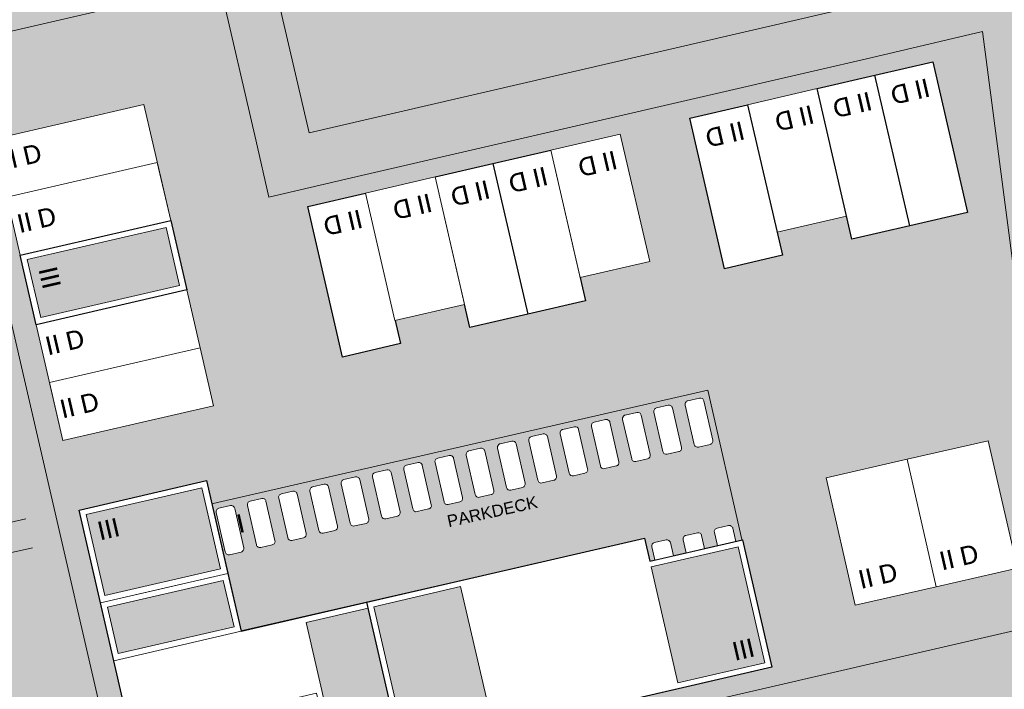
# Model space of a CAD drawing. Header units: metres. Extents: x -862 to 1262, y -354 to 644.
# Tile 201 of 256: x -232 to -149, y 144 to 200. Entities that reach past the tile are written whole.
import ezdxf

# ---------------------------------------------------------------- set-up
doc = ezdxf.new("R2010")
doc.units = ezdxf.units.M
doc.header["$LTSCALE"] = 0.5
doc.set_wipeout_variables(frame=1)
doc.layers.add('BPR_Verkehr_220520', color=7, linetype='Continuous')
doc.layers.add('DZH_Baufelder West_220610', color=7, linetype='Continuous')
doc.styles.add('Arial', font='arial.ttf')
doc.styles.add('Calibri Light', font='calibril.ttf')

# ---------------------------------------------------------------- blocks, each defined once
blk = doc.blocks.new('Hofgrün West (2D)')
at = {"linetype": 'Continuous', "lineweight": 0, "transparency": 33554687}
blk.add_hatch(color=254, dxfattribs=at).paths.add_polyline_path([(-102.567, 165.478), (-99.407, 151.844), (-43.318, 164.844), (-45.134, 178.746)])
at = {"color": 255, "linetype": 'Continuous', "lineweight": 18, "transparency": 33554687, "flags": 128}
blk.add_lwpolyline([(-102.567, 165.478), (-99.407, 151.844), (-43.318, 164.844), (-45.134, 178.746)], close=True, dxfattribs=at)
blk = doc.blocks.new('Grundstücke West (2D)')
at = {"linetype": 'Continuous', "lineweight": 0, "transparency": 33554687}
h = blk.add_hatch(color=254, dxfattribs=at)
edge = h.paths.add_edge_path()
edge.add_line((-124.129, 142.899), (-109.806, 80.901))
edge.add_line((-109.806, 80.901), (-109.806, 80.901))
edge.add_arc((-105.421, 81.913), 4.5, 193.00874, 238.00874)
edge.add_line((-107.805, 78.097), (-107.805, 78.097))
edge.add_line((-107.805, 78.097), (-107.805, 78.097))
edge.add_arc((-105.421, 81.913), 4.5, 238.00874, 283.00874)
edge.add_line((-104.408, 77.529), (-30.521, 94.599))
edge.add_line((-30.521, 94.599), (-36.989, 144.098))
edge.add_line((-36.989, 144.098), (-36.998, 144.095))
edge.add_line((-36.998, 144.095), (-36.998, 144.096))
edge.add_line((-36.998, 144.096), (-46.383, 141.885))
edge.add_line((-46.383, 141.885), (-46.386, 141.898))
edge.add_line((-46.386, 141.898), (-51.258, 140.772))
edge.add_line((-51.258, 140.772), (-89.257, 131.993))
edge.add_line((-89.257, 131.993), (-89.255, 131.984))
edge.add_line((-89.255, 131.984), (-97.049, 130.183))
edge.add_line((-97.049, 130.183), (-98.164, 135.007))
edge.add_line((-98.164, 135.007), (-101.21, 148.194))
edge.add_line((-101.21, 148.194), (-124.107, 142.904))
edge.add_line((-124.107, 142.904), (-124.129, 142.899))
at = {"color": 255, "linetype": 'Continuous', "lineweight": 18, "transparency": 33554687, "flags": 128}
blk.add_lwpolyline([(-124.129, 142.899), (-109.806, 80.901), (-109.806, 80.901, 0.198912), (-107.805, 78.097), (-107.805, 78.097), (-107.805, 78.097, 0.198912), (-104.408, 77.529), (-30.521, 94.599), (-36.989, 144.098), (-36.998, 144.095), (-36.998, 144.096), (-46.383, 141.885), (-46.386, 141.898), (-51.258, 140.772), (-89.257, 131.993), (-89.255, 131.984), (-97.049, 130.183), (-98.164, 135.007), (-101.21, 148.194), (-124.107, 142.904)], format="xyb", close=True, dxfattribs=at)
blk = doc.blocks.new('Slab (2D)-18')
at = {"color": 255, "linetype": 'Continuous', "lineweight": 9, "transparency": 33554687}
blk.add_wipeout([(0, 10), (13, 10), (13, 0), (0, 0)], dxfattribs=at)
at = {"color": 7, "linetype": 'Continuous', "lineweight": 9, "transparency": 33554687}
blk.add_line((0, 5), (13, 5), dxfattribs=at)
at = {"color": 8, "linetype": 'Continuous', "lineweight": 9, "true_color": 0x777777, "transparency": 33554687, "flags": 128}
blk.add_lwpolyline([(0, 10), (13, 10), (13, 0), (0, 0)], close=True, dxfattribs=at)
at = {"color": 7, "linetype": 'Continuous', "lineweight": 9, "transparency": 33554687, "flags": 128}
blk.add_lwpolyline([(13, 10), (0, 10), (0, 0), (13, 0), (13, 10)], dxfattribs=at)
blk = doc.blocks.new('RH 5 x 13 - quer (2D_3D) (2D)')
at = {"color": 255, "linetype": 'Continuous', "lineweight": 9, "transparency": 33554687}
blk.add_wipeout([(0, 5), (0, 10), (13, 10), (13, 5)], dxfattribs=at)
at = {"color": 253, "linetype": 'Continuous', "lineweight": 9, "transparency": 33554687, "flags": 128}
blk.add_lwpolyline([(0, 5), (0, 10), (13, 10), (13, 5)], close=True, dxfattribs=at)
at = {"color": 8, "true_color": 0x777777, "transparency": 33554687}
blk.add_blockref('Slab (2D)-18', (0, 0), dxfattribs=at)
at = {"color": 7, "transparency": 33554687, "insert": (2.006, 8.041), "char_height": 1.5595, "width": 3.81037, "attachment_point": 5, "line_spacing_factor": 1.163781, "style": 'Calibri Light'}
blk.add_mtext('II D', dxfattribs=at)
at = {"color": 255, "linetype": 'Continuous', "lineweight": 9, "transparency": 33554687}
blk.add_wipeout([(0, 0), (0, 5), (13, 5), (13, 0)], dxfattribs=at)
at = {"color": 253, "linetype": 'Continuous', "lineweight": 9, "transparency": 33554687, "flags": 128}
blk.add_lwpolyline([(0, 0), (0, 5), (13, 5), (13, 0)], close=True, dxfattribs=at)
at = {"color": 7, "transparency": 33554687, "insert": (2.006, 2.595), "char_height": 1.5595, "width": 3.81037, "attachment_point": 5, "line_spacing_factor": 1.163781, "style": 'Calibri Light'}
blk.add_mtext('II D', dxfattribs=at)
blk = doc.blocks.new('Slab (2D)-8')
at = {"color": 255, "linetype": 'Continuous', "lineweight": 9, "transparency": 33554687}
blk.add_wipeout([(0, 13), (6, 13), (6, 0), (0, 0)], dxfattribs=at)
at = {"color": 8, "linetype": 'Continuous', "lineweight": 9, "true_color": 0x777777, "transparency": 33554687, "flags": 128}
blk.add_lwpolyline([(0, 13), (6, 13), (6, 0), (0, 0)], close=True, dxfattribs=at)
at = {"color": 255, "linetype": 'Continuous', "lineweight": 9, "transparency": 33554687}
blk.add_wipeout([(0, 13), (6, 13), (6, 0), (0, 0)], dxfattribs=at)
at = {"color": 8, "linetype": 'Continuous', "lineweight": 9, "true_color": 0x777777, "transparency": 33554687, "flags": 128}
blk.add_lwpolyline([(0, 13), (6, 13), (6, 0), (0, 0)], close=True, dxfattribs=at)
at = {"color": 255, "linetype": 'Continuous', "lineweight": 9, "transparency": 33554687}
blk.add_wipeout([(0, 13), (6, 13), (6, 0), (0, 0)], dxfattribs=at)
at = {"color": 8, "linetype": 'Continuous', "lineweight": 9, "true_color": 0x777777, "transparency": 33554687, "flags": 128}
blk.add_lwpolyline([(0, 13), (6, 13), (6, 0), (0, 0)], close=True, dxfattribs=at)
blk = doc.blocks.new('DH 6 x 13 - III FD (2D_3D (2D)')
at = {"color": 8, "true_color": 0x777777, "transparency": 33554687}
blk.add_blockref('Slab (2D)-8', (0, 0), dxfattribs=at)
at = {"color": 255, "linetype": 'Continuous', "lineweight": 25, "transparency": 33554687}
blk.add_wipeout([(0, 13), (6, 13), (6, 0), (0, 0)], dxfattribs=at)
at = {"linetype": 'Continuous', "lineweight": 0, "true_color": 0xfbf8f0, "transparency": 33554661}
blk.add_hatch(color=7, dxfattribs=at).paths.add_polyline_path([(0.5, 12.5), (5.5, 12.5), (5.5, 0.5), (0.5, 0.5)])
at = {"color": 7, "linetype": 'Continuous', "lineweight": 25, "transparency": 33554687, "flags": 128}
blk.add_lwpolyline([(0, 13), (6, 13), (6, 0), (0, 0)], close=True, dxfattribs=at)
at = {"color": 9, "linetype": 'Continuous', "lineweight": 9, "transparency": 33554661, "flags": 128}
blk.add_lwpolyline([(0.5, 12.5), (5.5, 12.5), (5.5, 0.5), (0.5, 0.5)], close=True, dxfattribs=at)
at = {"color": 7, "transparency": 33554687, "insert": (2.405, 2.006), "char_height": 1.5595, "width": 3.81037, "attachment_point": 5, "line_spacing_factor": 1.163781, "style": 'Calibri Light'}
blk.add_mtext('III', dxfattribs=at)
blk = doc.blocks.new('Slab (2D)-7')
at = {"color": 255, "linetype": 'Continuous', "lineweight": 9, "transparency": 33554687}
blk.add_wipeout([(6, 11), (6, 0), (0, 0), (0, 11)], dxfattribs=at)
at = {"color": 7, "linetype": 'Continuous', "lineweight": 9, "transparency": 33554687}
for p, q in [((0, 9.4), (6, 9.4)), ((0, 4), (6, 4)), ((0, 4), (6, 4))]:
    blk.add_line(p, q, dxfattribs=at)
at = {"color": 8, "linetype": 'Continuous', "lineweight": 9, "true_color": 0x777777, "transparency": 33554687, "flags": 128}
blk.add_lwpolyline([(6, 11), (6, 0), (0, 0), (0, 11)], close=True, dxfattribs=at)
at = {"color": 7, "linetype": 'Continuous', "lineweight": 9, "transparency": 33554687, "flags": 128}
blk.add_lwpolyline([(0, 11), (0, 0), (6, 0), (6, 11), (0, 11)], dxfattribs=at)
blk = doc.blocks.new('RH 6 x 11 - II (2D_3D) (2D)')
at = {"color": 8, "true_color": 0x777777, "transparency": 33554687}
blk.add_blockref('Slab (2D)-7', (0, 0), dxfattribs=at)
at = {"color": 255, "linetype": 'Continuous', "lineweight": 9, "transparency": 33554687}
blk.add_wipeout([(0, 11), (6, 11), (6, 0), (0, 0)], dxfattribs=at)
at = {"color": 253, "linetype": 'Continuous', "lineweight": 9, "transparency": 33554687, "flags": 128}
blk.add_lwpolyline([(0, 11), (6, 11), (6, 0), (0, 0)], close=True, dxfattribs=at)
at = {"color": 7, "transparency": 33554687, "insert": (2.405, 2.006), "char_height": 1.5595, "width": 3.81037, "attachment_point": 5, "line_spacing_factor": 1.163781, "style": 'Calibri Light'}
blk.add_mtext('II D', dxfattribs=at)
blk = doc.blocks.new('Slab (2D)-6')
at = {"color": 255, "linetype": 'Continuous', "lineweight": 9, "transparency": 33554687}
blk.add_wipeout([(0, 0), (0, 13), (5, 13), (5, 0)], dxfattribs=at)
at = {"color": 7, "linetype": 'Continuous', "lineweight": 9, "transparency": 33554687}
for p, q in [((0, 9.4), (5, 9.4)), ((0, 4), (5, 4))]:
    blk.add_line(p, q, dxfattribs=at)
at = {"color": 8, "linetype": 'Continuous', "lineweight": 9, "true_color": 0x777777, "transparency": 33554687, "flags": 128}
blk.add_lwpolyline([(0, 0), (0, 13), (5, 13), (5, 0)], close=True, dxfattribs=at)
at = {"color": 7, "linetype": 'Continuous', "lineweight": 9, "transparency": 33554687, "flags": 128}
blk.add_lwpolyline([(5, 0), (5, 13), (0, 13), (0, 0), (5, 0)], dxfattribs=at)
blk = doc.blocks.new('RH 5 x 13 - II (2D_3D) (2D)')
at = {"color": 8, "true_color": 0x777777, "transparency": 33554687}
blk.add_blockref('Slab (2D)-6', (0, 0), dxfattribs=at)
at = {"color": 255, "linetype": 'Continuous', "lineweight": 5, "transparency": 33554687}
blk.add_wipeout([(0, 13), (5, 13), (5, 0), (0, 0)], dxfattribs=at)
at = {"color": 7, "linetype": 'Continuous', "lineweight": 25, "transparency": 33554687, "flags": 128}
blk.add_lwpolyline([(0, 13), (5, 13), (5, 0), (0, 0)], close=True, dxfattribs=at)
at = {"color": 7, "transparency": 33554687, "insert": (2.405, 2.006), "char_height": 1.5595, "width": 3.81037, "attachment_point": 5, "line_spacing_factor": 1.163781, "style": 'Calibri Light'}
blk.add_mtext('II D', dxfattribs=at)
blk = doc.blocks.new('Slab (2D)-19')
at = {"color": 255, "linetype": 'Continuous', "lineweight": 9, "transparency": 33554687}
blk.add_wipeout([(0, 0), (0, 11), (7, 11), (7, 0)], dxfattribs=at)
at = {"color": 7, "linetype": 'Continuous', "lineweight": 9, "transparency": 33554687}
for p, q in [((0, 9.4), (7, 9.4)), ((0, 4), (7, 4))]:
    blk.add_line(p, q, dxfattribs=at)
at = {"color": 8, "linetype": 'Continuous', "lineweight": 9, "true_color": 0x777777, "transparency": 33554687, "flags": 128}
blk.add_lwpolyline([(0, 0), (0, 11), (7, 11), (7, 0)], close=True, dxfattribs=at)
at = {"color": 7, "linetype": 'Continuous', "lineweight": 9, "transparency": 33554687, "flags": 128}
blk.add_lwpolyline([(0, 0), (0, 11), (7, 11), (7, 0), (0, 0)], dxfattribs=at)
blk = doc.blocks.new('DH 7 x 11 - II (2D_3D) (2D)')
at = {"color": 8, "true_color": 0x777777, "transparency": 33554687}
blk.add_blockref('Slab (2D)-19', (0, 0), dxfattribs=at)
at = {"color": 255, "linetype": 'Continuous', "lineweight": 9, "transparency": 33554687}
blk.add_wipeout([(0, 11), (7, 11), (7, 0), (0, 0)], dxfattribs=at)
at = {"color": 253, "linetype": 'Continuous', "lineweight": 9, "transparency": 33554687, "flags": 128}
blk.add_lwpolyline([(0, 11), (7, 11), (7, 0), (0, 0)], close=True, dxfattribs=at)
at = {"color": 7, "transparency": 33554687, "insert": (2.405, 2.006), "char_height": 1.5595, "width": 3.81037, "attachment_point": 5, "line_spacing_factor": 1.163781, "style": 'Calibri Light'}
blk.add_mtext('II D', dxfattribs=at)
blk = doc.blocks.new('Slab (2D)-75')
at = {"color": 255, "linetype": 'Continuous', "lineweight": 9, "transparency": 33554687}
blk.add_wipeout([(-156.37, 36.638), (-198.622, 26.958), (-196.146, 16.241), (-161.711, 24.13), (-161.263, 22.172), (-153.482, 23.958)], dxfattribs=at)
at = {"color": 8, "linetype": 'Continuous', "lineweight": 9, "true_color": 0x777777, "transparency": 33554687, "flags": 128}
blk.add_lwpolyline([(-156.37, 36.638), (-198.622, 26.958), (-196.146, 16.241), (-161.711, 24.13), (-161.263, 22.172), (-153.482, 23.958)], close=True, dxfattribs=at)
blk = doc.blocks.new('Baufelder West (2D)')
at = {"linetype": 'Continuous', "lineweight": 0, "transparency": 33554687}
h = blk.add_hatch(color=7, dxfattribs=at)
h.paths.add_polyline_path([(-14.206, 149.663), (-27.379, 146.62), (-26.485, 139.779), (-26.408, 139.184), (-25.838, 134.82), (-25.838, 134.82), (-25.799, 134.523), (-25.06, 128.871), (-24.983, 128.276), (-24.244, 122.625), (-24.205, 122.327), (-24.205, 122.327), (-23.506, 116.972), (-23.506, 116.972), (-23.467, 116.675), (-22.081, 106.065), (-22.081, 106.065), (-22.042, 105.767), (-21.917, 104.811), (-20.921, 97.19), (-23.858, 96.511), (-24.838, 104.013), (-27.21, 122.164), (-27.181, 122.171), (-27.249, 122.463), (-30.312, 145.913), (-75.108, 135.535), (-82.279, 133.878), (-82.864, 133.743), (-82.863, 133.738), (-90.364, 132), (-94.525, 150.011), (-108.131, 146.868), (-117.422, 144.722), (-118.435, 149.106), (-108.643, 151.414), (-108.638, 151.369), (-95.201, 154.474), (-61.396, 162.309), (-60.812, 162.444), (-46.784, 165.696), (-46.199, 165.831), (-33.305, 168.82), (-36.776, 195.384), (-52.219, 191.804), (-52.804, 191.669), (-66.832, 188.417), (-67.416, 188.282), (-101.203, 180.451), (-101.878, 183.374), (-101.586, 183.442), (-96.317, 184.659), (-95.732, 184.794), (-91.445, 185.784), (-90.86, 185.919), (-85.599, 187.135), (-85.014, 187.27), (-76.831, 189.161), (-76.247, 189.296), (-76.247, 189.297), (-45.453, 196.414), (-42.435, 197.111), (-42.435, 197.111), (-34.226, 199.008), (-33.903, 196.533), (-33.903, 196.533), (-33.864, 196.236), (-32.478, 185.626), (-32.478, 185.626), (-32.439, 185.329), (-31.183, 175.71), (-31.183, 175.71), (-31.144, 175.413), (-30.405, 169.761), (-30.328, 169.166), (-27.966, 151.093), (-17.199, 153.581), (-4.961, 156.408), (-4.376, 151.934)])
h.paths.add_polyline_path([(-90.148, 151.038), (-86.989, 137.404), (-30.899, 150.404), (-32.715, 164.306)])
blk = doc.blocks.new('VERKEHR-Stellplatz (2D)')
at = {"color": 255, "linetype": 'Continuous', "lineweight": 9, "transparency": 33554687}
blk.add_wipeout([(4.2, 1.8), (4.207, 1.8), (4.215, 1.8), (4.222, 1.799), (4.229, 1.799), (4.237, 1.798), (4.244, 1.797), (4.251, 1.796), (4.259, 1.794), (4.266, 1.793), (4.273, 1.791), (4.28, 1.789), (4.287, 1.787), (4.294, 1.785), (4.301, 1.782), (4.308, 1.78), (4.315, 1.777), (4.322, 1.774), (4.328, 1.771), (4.335, 1.768), (4.341, 1.765), (4.348, 1.761), (4.354, 1.757), (4.36, 1.753), (4.367, 1.749), (4.373, 1.745), (4.379, 1.741), (4.385, 1.737), (4.39, 1.732), (4.396, 1.727), (4.401, 1.722), (4.407, 1.717), (4.412, 1.712), (4.417, 1.707), (4.422, 1.701), (4.427, 1.696), (4.432, 1.69), (4.437, 1.685), (4.441, 1.679), (4.445, 1.673), (4.449, 1.667), (4.453, 1.66), (4.457, 1.654), (4.461, 1.648), (4.465, 1.641), (4.468, 1.635), (4.471, 1.628), (4.474, 1.622), (4.477, 1.615), (4.48, 1.608), (4.482, 1.601), (4.485, 1.594), (4.487, 1.587), (4.489, 1.58), (4.491, 1.573), (4.493, 1.566), (4.494, 1.559), (4.496, 1.551), (4.497, 1.544), (4.498, 1.537), (4.499, 1.529), (4.499, 1.522), (4.5, 1.515), (4.5, 1.507), (4.5, 1.5), (4.5, 0.5), (4.5, 0.493), (4.5, 0.485), (4.499, 0.478), (4.499, 0.471), (4.498, 0.463), (4.497, 0.456), (4.496, 0.449), (4.494, 0.441), (4.493, 0.434), (4.491, 0.427), (4.489, 0.42), (4.487, 0.413), (4.485, 0.406), (4.482, 0.399), (4.48, 0.392), (4.477, 0.385), (4.474, 0.378), (4.471, 0.372), (4.468, 0.365), (4.465, 0.359), (4.461, 0.352), (4.457, 0.346), (4.453, 0.34), (4.449, 0.333), (4.445, 0.327), (4.441, 0.321), (4.437, 0.315), (4.432, 0.31), (4.427, 0.304), (4.422, 0.299), (4.417, 0.293), (4.412, 0.288), (4.407, 0.283), (4.401, 0.278), (4.396, 0.273), (4.39, 0.268), (4.385, 0.263), (4.379, 0.259), (4.373, 0.255), (4.367, 0.251), (4.36, 0.247), (4.354, 0.243), (4.348, 0.239), (4.341, 0.235), (4.335, 0.232), (4.328, 0.229), (4.322, 0.226), (4.315, 0.223), (4.308, 0.22), (4.301, 0.218), (4.294, 0.215), (4.287, 0.213), (4.28, 0.211), (4.273, 0.209), (4.266, 0.207), (4.259, 0.206), (4.251, 0.204), (4.244, 0.203), (4.237, 0.202), (4.229, 0.201), (4.222, 0.201), (4.215, 0.2), (4.207, 0.2), (4.2, 0.2), (0.8, 0.2), (0.793, 0.2), (0.785, 0.2), (0.778, 0.201), (0.771, 0.201), (0.763, 0.202), (0.756, 0.203), (0.749, 0.204), (0.741, 0.206), (0.734, 0.207), (0.727, 0.209), (0.72, 0.211), (0.713, 0.213), (0.706, 0.215), (0.699, 0.218), (0.692, 0.22), (0.685, 0.223), (0.678, 0.226), (0.672, 0.229), (0.665, 0.232), (0.659, 0.235), (0.652, 0.239), (0.646, 0.243), (0.64, 0.247), (0.633, 0.251), (0.627, 0.255), (0.621, 0.259), (0.615, 0.263), (0.61, 0.268), (0.604, 0.273), (0.599, 0.278), (0.593, 0.283), (0.588, 0.288), (0.583, 0.293), (0.578, 0.299), (0.573, 0.304), (0.568, 0.31), (0.563, 0.315), (0.559, 0.321), (0.555, 0.327), (0.551, 0.333), (0.547, 0.34), (0.543, 0.346), (0.539, 0.352), (0.535, 0.359), (0.532, 0.365), (0.529, 0.372), (0.526, 0.378), (0.523, 0.385), (0.52, 0.392), (0.518, 0.399), (0.515, 0.406), (0.513, 0.413), (0.511, 0.42), (0.509, 0.427), (0.507, 0.434), (0.506, 0.441), (0.504, 0.449), (0.503, 0.456), (0.502, 0.463), (0.501, 0.471), (0.501, 0.478), (0.5, 0.485), (0.5, 0.493), (0.5, 0.5), (0.5, 1.5), (0.5, 1.507), (0.5, 1.515), (0.501, 1.522), (0.501, 1.529), (0.502, 1.537), (0.503, 1.544), (0.504, 1.551), (0.506, 1.559), (0.507, 1.566), (0.509, 1.573), (0.511, 1.58), (0.513, 1.587), (0.515, 1.594), (0.518, 1.601), (0.52, 1.608), (0.523, 1.615), (0.526, 1.622), (0.529, 1.628), (0.532, 1.635), (0.535, 1.641), (0.539, 1.648), (0.543, 1.654), (0.547, 1.66), (0.551, 1.667), (0.555, 1.673), (0.559, 1.679), (0.563, 1.685), (0.568, 1.69), (0.573, 1.696), (0.578, 1.701), (0.583, 1.707), (0.588, 1.712), (0.593, 1.717), (0.599, 1.722), (0.604, 1.727), (0.61, 1.732), (0.615, 1.737), (0.621, 1.741), (0.627, 1.745), (0.633, 1.749), (0.64, 1.753), (0.646, 1.757), (0.652, 1.761), (0.659, 1.765), (0.665, 1.768), (0.672, 1.771), (0.678, 1.774), (0.685, 1.777), (0.692, 1.78), (0.699, 1.782), (0.706, 1.785), (0.713, 1.787), (0.72, 1.789), (0.727, 1.791), (0.734, 1.793), (0.741, 1.794), (0.749, 1.796), (0.756, 1.797), (0.763, 1.798), (0.771, 1.799), (0.778, 1.799), (0.785, 1.8), (0.793, 1.8), (0.8, 1.8)], dxfattribs=at)
at = {"color": 252, "linetype": 'Continuous', "lineweight": 9, "transparency": 33554687, "flags": 128}
blk.add_lwpolyline([(0.5, 1.5, -0.414214), (0.8, 1.8), (4.2, 1.8, -0.414214), (4.5, 1.5), (4.5, 0.5, -0.414214), (4.2, 0.2), (0.8, 0.2, -0.414214), (0.5, 0.5)], format="xyb", close=True, dxfattribs=at)
blk = doc.blocks.new('Group-33')
at = {"color": 7, "transparency": 33554687}
for p, rotation in [((-198.138, 27.069, 8.7), 282.9041786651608), ((-153.138, 20.964, 8.7), 102.9041786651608)]:
    blk.add_blockref('VERKEHR-Stellplatz (2D)', p, dxfattribs=dict(at, rotation=rotation))
for p, rotation in [((-195.506, 27.672, 8.7), 282.9041786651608), ((-200.77, 26.466, 8.7), 282.9041786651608), ((-155.77, 20.361, 8.7), 102.9041786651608)]:
    blk.add_blockref('VERKEHR-Stellplatz (2D)', p, dxfattribs=dict(at, rotation=rotation))
for p, rotation in [((-192.874, 28.275, 8.7), 282.9041786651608), ((-203.401, 25.863, 8.7), 282.9041786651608), ((-158.402, 19.758, 8.7), 102.9041786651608)]:
    blk.add_blockref('VERKEHR-Stellplatz (2D)', p, dxfattribs=dict(at, rotation=rotation))
for p, rotation in [((-190.242, 28.878, 8.7), 282.9041786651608), ((-206.033, 25.26, 8.7), 282.9041786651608), ((-161.033, 19.156, 8.7), 102.9041786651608)]:
    blk.add_blockref('VERKEHR-Stellplatz (2D)', p, dxfattribs=dict(at, rotation=rotation))
for p, rotation in [((-187.611, 29.481, 8.7), 282.9041786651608), ((-208.665, 24.657, 8.7), 282.9041786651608), ((-163.665, 18.553, 8.7), 102.9041786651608)]:
    blk.add_blockref('VERKEHR-Stellplatz (2D)', p, dxfattribs=dict(at, rotation=rotation))
for p, rotation in [((-184.979, 30.084, 8.7), 282.9041786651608), ((-166.297, 17.95, 8.7), 102.9041786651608)]:
    blk.add_blockref('VERKEHR-Stellplatz (2D)', p, dxfattribs=dict(at, rotation=rotation))
for p, rotation in [((-182.347, 30.687, 8.7), 282.9041786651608), ((-168.929, 17.347, 8.7), 102.9041786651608)]:
    blk.add_blockref('VERKEHR-Stellplatz (2D)', p, dxfattribs=dict(at, rotation=rotation))
for p, rotation in [((-179.715, 31.29, 8.7), 282.9041786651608), ((-171.561, 16.744, 8.7), 102.9041786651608)]:
    blk.add_blockref('VERKEHR-Stellplatz (2D)', p, dxfattribs=dict(at, rotation=rotation))
for p, rotation in [((-177.083, 31.893, 8.7), 282.9041786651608), ((-174.193, 16.141, 8.7), 102.9041786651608)]:
    blk.add_blockref('VERKEHR-Stellplatz (2D)', p, dxfattribs=dict(at, rotation=rotation))
for p, rotation in [((-174.452, 32.496, 8.7), 282.9041786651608), ((-176.824, 15.538, 8.7), 102.9041786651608)]:
    blk.add_blockref('VERKEHR-Stellplatz (2D)', p, dxfattribs=dict(at, rotation=rotation))
for p, rotation in [((-171.82, 33.099, 8.7), 282.9041786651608), ((-179.456, 14.935, 8.7), 102.9041786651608)]:
    blk.add_blockref('VERKEHR-Stellplatz (2D)', p, dxfattribs=dict(at, rotation=rotation))
for p, rotation in [((-169.188, 33.702, 8.7), 282.9041786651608), ((-182.088, 14.332, 8.7), 102.9041786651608)]:
    blk.add_blockref('VERKEHR-Stellplatz (2D)', p, dxfattribs=dict(at, rotation=rotation))
for p, rotation in [((-166.556, 34.305, 8.7), 282.9041786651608), ((-184.72, 13.729, 8.7), 102.9041786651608)]:
    blk.add_blockref('VERKEHR-Stellplatz (2D)', p, dxfattribs=dict(at, rotation=rotation))
for p, rotation in [((-163.924, 34.908, 8.7), 282.9041786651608), ((-187.352, 13.126, 8.7), 102.9041786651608)]:
    blk.add_blockref('VERKEHR-Stellplatz (2D)', p, dxfattribs=dict(at, rotation=rotation))
for p, rotation in [((-161.292, 35.511, 8.7), 282.9041786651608), ((-189.983, 12.523, 8.7), 102.9041786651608)]:
    blk.add_blockref('VERKEHR-Stellplatz (2D)', p, dxfattribs=dict(at, rotation=rotation))
for p, rotation in [((-158.661, 36.114, 8.7), 282.9041786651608), ((-192.615, 11.92, 8.7), 102.9041786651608)]:
    blk.add_blockref('VERKEHR-Stellplatz (2D)', p, dxfattribs=dict(at, rotation=rotation))
at = {"color": 7, "transparency": 33554687, "rotation": 102.9041786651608}
blk.add_blockref('VERKEHR-Stellplatz (2D)', (-195.247, 11.317, 8.7), dxfattribs=at)
blk.add_blockref('VERKEHR-Stellplatz (2D)', (-197.879, 10.714, 8.7), dxfattribs=at)
blk.add_blockref('VERKEHR-Stellplatz (2D)', (-200.511, 10.111, 8.7), dxfattribs=at)
blk.add_blockref('VERKEHR-Stellplatz (2D)', (-203.142, 9.508, 8.7), dxfattribs=at)
blk = doc.blocks.new('Slab (2D)-4')
at = {"color": 255, "linetype": 'Continuous', "lineweight": 25, "transparency": 33554687}
blk.add_wipeout([(0, 26), (11, 26), (11, 13), (22.346, 13), (22.346, 0), (0, 0)], dxfattribs=at)
at = {"color": 7, "linetype": 'Continuous', "lineweight": 25, "transparency": 33554687, "flags": 128}
blk.add_lwpolyline([(0, 26), (11, 26), (11, 13), (22.346, 13), (22.346, 0), (0, 0)], close=True, dxfattribs=at)
at = {"color": 255, "linetype": 'Continuous', "lineweight": 25, "transparency": 33554687}
blk.add_wipeout([(0, 26), (11, 26), (11, 13), (22.346, 13), (22.346, 0), (0, 0)], dxfattribs=at)
at = {"color": 7, "linetype": 'Continuous', "lineweight": 25, "transparency": 33554687, "flags": 128}
blk.add_lwpolyline([(0, 26), (11, 26), (11, 13), (22.346, 13), (22.346, 0), (0, 0)], close=True, dxfattribs=at)
at = {"color": 255, "linetype": 'Continuous', "lineweight": 25, "transparency": 33554687}
blk.add_wipeout([(0, 26), (11, 26), (11, 13), (22.346, 13), (22.346, 0), (0, 0)], dxfattribs=at)
at = {"color": 7, "linetype": 'Continuous', "lineweight": 25, "transparency": 33554687, "flags": 128}
blk.add_lwpolyline([(0, 26), (11, 26), (11, 13), (22.346, 13), (22.346, 0), (0, 0)], close=True, dxfattribs=at)
blk = doc.blocks.new('MFH 24 x 26 Ecke (2D_3D) (2D)')
at = {"color": 255, "linetype": 'Continuous', "lineweight": 9, "transparency": 33554687}
blk.add_wipeout([(16, 13), (16, 0), (0, 0), (0, 26), (11, 26), (11, 13)], dxfattribs=at)
at = {"color": 253, "linetype": 'Continuous', "lineweight": 9, "transparency": 33554687, "flags": 128}
blk.add_lwpolyline([(16, 13), (16, 0), (0, 0), (0, 26), (11, 26), (11, 13)], close=True, dxfattribs=at)
at = {"color": 7, "transparency": 33554687}
blk.add_blockref('Slab (2D)-4', (0, 0), dxfattribs=at)
at = {"linetype": 'Continuous', "lineweight": 0, "true_color": 0xfbf8f0, "transparency": 33554661}
for points in [[(0.5, 25.5), (10.5, 25.5), (10.5, 18.5), (0.5, 18.5)], [(0.5, 17.5), (10.5, 17.5), (10.5, 13.5), (0.5, 13.5)], [(16.5, 12.5), (21.846, 12.5), (21.846, 0.5), (16.5, 0.5)]]:
    blk.add_hatch(color=7, dxfattribs=at).paths.add_polyline_path(points)
at = {"color": 7, "linetype": 'Continuous', "lineweight": 9, "transparency": 33554687, "flags": 128}
for points in [[(6, 18), (0, 18), (0, 26), (11, 26), (11, 18)], [(0, 18), (11, 18), (11, 13), (0, 13)], [(0, 6.5), (16, 6.5), (16, 0), (0, 0)]]:
    blk.add_lwpolyline(points, close=True, dxfattribs=at)
at = {"color": 9, "linetype": 'Continuous', "lineweight": 9, "transparency": 33554661, "flags": 128}
for points in [[(0.5, 25.5), (10.5, 25.5), (10.5, 18.5), (0.5, 18.5)], [(0.5, 17.5), (10.5, 17.5), (10.5, 13.5), (0.5, 13.5)], [(16.5, 12.5), (21.846, 12.5), (21.846, 0.5), (16.5, 0.5)]]:
    blk.add_lwpolyline(points, close=True, dxfattribs=at)
at = {"color": 7, "transparency": 33554687, "char_height": 1.5595, "width": 3, "attachment_point": 5, "line_spacing_factor": 1.163781, "style": 'Calibri Light'}
for s, insert in [('III', (2.06, 23.894)), ('III', (18.1, 2.5)), ('IV', (2, 2.006))]:
    blk.add_mtext(s, dxfattribs=dict(at, insert=insert))
blk = doc.blocks.new('Slab (2D)-87')
at = {"color": 255, "linetype": 'Continuous', "lineweight": 9, "transparency": 33554687}
blk.add_wipeout([(26, -13), (8, -13), (8, -11), (0, -11), (0, 0), (26, 0)], dxfattribs=at)
at = {"color": 8, "linetype": 'Continuous', "lineweight": 9, "true_color": 0x777777, "transparency": 33554687, "flags": 128}
blk.add_lwpolyline([(26, -13), (8, -13), (8, -11), (0, -11), (0, 0), (26, 0)], close=True, dxfattribs=at)
blk = doc.blocks.new('Slab (2D)-88')
at = {"color": 255, "linetype": 'Continuous', "lineweight": 9, "transparency": 33554687}
blk.add_wipeout([(32, -13), (8, -13), (8, -11), (0, -11), (0, 0), (32, 0), (32, -11)], dxfattribs=at)
at = {"color": 8, "linetype": 'Continuous', "lineweight": 9, "true_color": 0x777777, "transparency": 33554687, "flags": 128}
blk.add_lwpolyline([(32, -13), (8, -13), (8, -11), (0, -11), (0, 0), (32, 0), (32, -11)], close=True, dxfattribs=at)
at = {"color": 255, "linetype": 'Continuous', "lineweight": 9, "transparency": 33554687}
blk.add_wipeout([(32, -13), (8, -13), (8, -11), (0, -11), (0, 0), (32, 0), (32, -11)], dxfattribs=at)
at = {"color": 8, "linetype": 'Continuous', "lineweight": 9, "true_color": 0x777777, "transparency": 33554687, "flags": 128}
blk.add_lwpolyline([(32, -13), (8, -13), (8, -11), (0, -11), (0, 0), (32, 0), (32, -11)], close=True, dxfattribs=at)
blk = doc.blocks.new('MFH 13 x 32 quer (2D_3D) (2D)')
at = {"color": 8, "true_color": 0x777777, "transparency": 33554687}
blk.add_blockref('Slab (2D)-87', (0, 0), dxfattribs=at)
blk.add_blockref('Slab (2D)-88', (0, 0), dxfattribs=at)
at = {"color": 255, "linetype": 'Continuous', "lineweight": 25, "transparency": 33554687}
blk.add_wipeout([(32, -13), (8, -13), (8, -11), (0, -11), (0, 0), (32, 0), (32, -11), (32, -11)], dxfattribs=at)
at = {"linetype": 'Continuous', "lineweight": 0, "true_color": 0xfbf8f0, "transparency": 33554661}
for points in [[(0.5, -10.5), (0.5, -0.5), (8, -0.5), (8, -10.5)], [(24, -12.5), (24, -0.5), (31.5, -0.5), (31.5, -12.5)]]:
    blk.add_hatch(color=7, dxfattribs=at).paths.add_polyline_path(points)
at = {"color": 7, "linetype": 'Continuous', "lineweight": 25, "transparency": 33554687, "flags": 128}
blk.add_lwpolyline([(32, -13), (8, -13), (8, -11), (0, -11), (0, 0), (32, 0), (32, -11), (32, -11)], close=True, dxfattribs=at)
at = {"color": 9, "linetype": 'Continuous', "lineweight": 9, "transparency": 33554661, "flags": 128}
for points in [[(0.5, -10.5), (0.5, -0.5), (8, -0.5), (8, -10.5)], [(24, -12.5), (24, -0.5), (31.5, -0.5), (31.5, -12.5)]]:
    blk.add_lwpolyline(points, close=True, dxfattribs=at)
at = {"color": 7, "transparency": 33554687, "char_height": 1.5595, "width": 3, "attachment_point": 5, "line_spacing_factor": 1.163781, "style": 'Calibri Light'}
for s, insert in [('III', (2.006, -2)), ('II', (30.028, -2))]:
    blk.add_mtext(s, dxfattribs=dict(at, insert=insert))
blk = doc.blocks.new('BPR_5m_u-2')
at = {"color": 255, "linetype": 'Continuous', "lineweight": 9, "transparency": 33554687}
blk.add_line((0, 0), (0, 5), dxfattribs=at)

msp = doc.modelspace()

# ---------------------------------------------------------------- linework, layer by layer
at = {"layer": 'DZH_Baufelder West_220610', "color": 252, "linetype": 'Continuous', "true_color": 0x8ea381, "transparency": 33554687}
for points in [[(-237.474, 197.697), (-238.193, 198.147), (-215.746, 202.717), (-215.296, 203.437)], [(-238.193, 198.147), (-237.474, 197.697), (-215.296, 203.437), (-215.746, 202.717)], [(-215.746, 202.717), (-215.296, 203.437), (-206.363, 162.101), (-205.913, 162.821)], [(-215.296, 203.437), (-215.746, 202.717), (-205.913, 162.821), (-206.363, 162.101)], [(-211, 184.841), (-211.135, 185.426), (-151.584, 198.607), (-151.075, 199.34)], [(-211.135, 185.426), (-211, 184.841), (-151.075, 199.34), (-151.584, 198.607)], [(-151.584, 198.607), (-151.075, 199.34), (-145.273, 150.304), (-144.607, 149.842)], [(-151.075, 199.34), (-151.584, 198.607), (-144.607, 149.842), (-145.273, 150.304)], [(-223.285, 136.283), (-223.87, 136.148), (-237.474, 197.697), (-238.193, 198.147)], [(-223.87, 136.148), (-223.285, 136.283), (-238.193, 198.147), (-237.474, 197.697)], [(-154.888, 174.302), (-155.472, 174.166), (-160.177, 197.195), (-160.762, 197.06)], [(-155.472, 174.166), (-154.888, 174.302), (-160.762, 197.06), (-160.177, 197.195)], [(-165.636, 195.947), (-165.051, 196.082), (-160.344, 173.041), (-159.759, 173.176)], [(-165.051, 196.082), (-165.636, 195.947), (-159.759, 173.176), (-160.344, 173.041)], [(-165.605, 171.825), (-166.19, 171.69), (-170.897, 194.732), (-171.482, 194.597)], [(-166.19, 171.69), (-165.605, 171.825), (-171.482, 194.597), (-170.897, 194.732)], [(-179.277, 192.796), (-178.692, 192.931), (-173.985, 169.89), (-173.4, 170.025)], [(-178.692, 192.931), (-179.277, 192.796), (-173.4, 170.025), (-173.985, 169.89)], [(-188.046, 190.77), (-187.461, 190.905), (-182.754, 167.864), (-182.169, 167.999)], [(-187.461, 190.905), (-188.046, 190.77), (-182.169, 167.999), (-182.754, 167.864)], [(-212.317, 190.542), (-212.182, 189.957), (-235.214, 185.252), (-235.079, 184.668)], [(-212.182, 189.957), (-212.317, 190.542), (-235.079, 184.668), (-235.214, 185.252)], [(-192.917, 189.644), (-192.333, 189.78), (-187.625, 166.738), (-187.041, 166.873)], [(-192.333, 189.78), (-192.917, 189.644), (-187.041, 166.873), (-187.625, 166.738)], [(-191.913, 165.748), (-192.497, 165.613), (-197.205, 188.654), (-197.789, 188.519)], [(-192.497, 165.613), (-191.913, 165.748), (-197.789, 188.519), (-197.205, 188.654)], [(-203.635, 187.168), (-203.051, 187.303), (-198.343, 164.262), (-197.759, 164.397)], [(-203.051, 187.303), (-203.635, 187.168), (-197.759, 164.397), (-198.343, 164.262)], [(-211.192, 185.67), (-211.057, 185.086), (-234.089, 180.381), (-233.954, 179.796)], [(-211.057, 185.086), (-211.192, 185.67), (-233.954, 179.796), (-234.089, 180.381)], [(-232.603, 173.95), (-232.738, 174.534), (-209.706, 179.24), (-209.841, 179.824)], [(-232.738, 174.534), (-232.603, 173.95), (-209.841, 179.824), (-209.706, 179.24)], [(-148.088, 176.18), (-147.952, 175.596), (-205.913, 162.821), (-206.363, 162.101)], [(-147.952, 175.596), (-148.088, 176.18), (-206.363, 162.101), (-205.913, 162.821)], [(-208.716, 174.953), (-208.581, 174.368), (-231.613, 169.663), (-231.478, 169.078)], [(-208.581, 174.368), (-208.716, 174.953), (-231.478, 169.078), (-231.613, 169.663)], [(-171.699, 170.418), (-171.115, 170.553), (-165.836, 145.037), (-165.251, 145.172)], [(-171.115, 170.553), (-171.699, 170.418), (-165.251, 145.172), (-165.836, 145.037)], [(-229.677, 161.284), (-229.812, 161.868), (-206.78, 166.573), (-206.915, 167.158)], [(-229.812, 161.868), (-229.677, 161.284), (-206.915, 167.158), (-206.78, 166.573)], [(-145.273, 150.304), (-144.607, 149.842), (-218.629, 133.356), (-218.494, 132.772)], [(-144.607, 149.842), (-145.273, 150.304), (-218.494, 132.772), (-218.629, 133.356)]]:
    msp.add_solid(points, dxfattribs=at)

# ---------------------------------------------------------------- block references
at = {"layer": 'BPR_Verkehr_220520', "color": 255, "transparency": 33554687, "xscale": -1, "rotation": 103.0087361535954}
for p in [(-231.595, 158.38, 60), (-231.032, 155.944, 60)]:
    msp.add_blockref('BPR_5m_u-2', p, dxfattribs=at)
at = {"layer": 'DZH_Baufelder West_220610', "color": 7, "transparency": 33554687}
for name, p in [('Grundstücke West (2D)', (-114.086, 55.243)), ('Hofgrün West (2D)', (-108.353, 38.985))]:
    msp.add_blockref(name, p, dxfattribs=at)

# ---------------------------------------------------------------- next in the draw order: block references
for name, p, rotation in [('RH 6 x 11 - II (2D_3D) (2D)', (-165.005, 194.546, 8.7), 193.0087361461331), ('RH 5 x 13 - quer (2D_3D) (2D)', (-232.073, 180.538, 8.7), 13.00873614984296), ('RH 5 x 13 - II (2D_3D) (2D)', (-187.414, 189.369, 8.7), 193.0087361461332), ('RH 5 x 13 - II (2D_3D) (2D)', (-203.004, 185.767, 8.7), 193.0087361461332), ('DH 7 x 11 - II (2D_3D) (2D)', (-154.972, 152.657, 8.7), 12.87467248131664)]:
    msp.add_blockref(name, p, dxfattribs=dict(at, rotation=rotation))

# ---------------------------------------------------------------- next in the draw order: block references
for name, p, rotation in [('RH 5 x 13 - II (2D_3D) (2D)', (-160.133, 195.672, 8.7), 193.0087361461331), ('RH 5 x 13 - II (2D_3D) (2D)', (-170.851, 193.196, 8.7), 193.0087361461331), ('RH 6 x 11 - II (2D_3D) (2D)', (-181.568, 190.72, 8.7), 193.0087361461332), ('RH 5 x 13 - II (2D_3D) (2D)', (-192.286, 188.244, 8.7), 193.0087361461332), ('DH 6 x 13 - III FD (2D_3D (2D)', (-232.073, 180.538, 8.7), 283.0087361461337), ('DH 7 x 11 - II (2D_3D) (2D)', (-161.796, 151.097, 8.7), 12.87467248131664)]:
    msp.add_blockref(name, p, dxfattribs=dict(at, rotation=rotation))

# ---------------------------------------------------------------- next in the draw order: block references
for name, p, rotation in [('RH 5 x 13 - II (2D_3D) (2D)', (-155.261, 196.797, 8.7), 193.0087361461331), ('RH 6 x 11 - II (2D_3D) (2D)', (-197.158, 187.118, 8.7), 193.0087361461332), ('RH 5 x 13 - quer (2D_3D) (2D)', (-228.471, 164.949, 8.7), 13.00873614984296)]:
    msp.add_blockref(name, p, dxfattribs=dict(at, rotation=rotation))

# ---------------------------------------------------------------- next in the draw order: block references
at = {"layer": 'DZH_Baufelder West_220610', "color": 8, "true_color": 0x777777, "transparency": 33554687}
msp.add_blockref('Slab (2D)-75', (-17.817, 132.56), dxfattribs=at)

# ---------------------------------------------------------------- next in the draw order: hatches: boundary and pattern name
at = {"layer": 'DZH_Baufelder West_220610', "linetype": 'Continuous', "lineweight": 0, "true_color": 0xfbf8f0, "transparency": 33554661}
msp.add_hatch(color=7, dxfattribs=at).paths.add_polyline_path([(-171.299, 156.515), (-174.204, 169.194), (-216.44, 159.518), (-213.971, 148.831), (-179.556, 156.716), (-179.101, 154.728)])

# ---------------------------------------------------------------- next in the draw order: linework, layer by layer
at = {"layer": 'DZH_Baufelder West_220610', "color": 9, "linetype": 'Continuous', "lineweight": 9, "transparency": 33554661, "flags": 128}
msp.add_lwpolyline([(-171.299, 156.515), (-174.204, 169.194), (-216.44, 159.518), (-213.971, 148.831), (-179.556, 156.716), (-179.101, 154.728)], close=True, dxfattribs=at)

# ---------------------------------------------------------------- next in the draw order: block references
at = {"layer": 'DZH_Baufelder West_220610', "color": 7, "transparency": 33554687}
msp.add_blockref('Baufelder West (2D)', (-120.771, 53.425), dxfattribs=at)

# ---------------------------------------------------------------- next in the draw order: texts
at = {"layer": 'DZH_Baufelder West_220610', "color": 7, "transparency": 33554687, "attachment_point": 5}
for s, insert, char_height, width, rotation, line_spacing_factor, style in [('PARKDECK', (-192.339, 158.972, 8.7), 1.0069, 16.65541, 12.43878, 0.25, 'Arial'), ('I', (-213.528, 157.983), 1.559, 3, 12.87159, 1.163781, 'Calibri Light')]:
    msp.add_mtext(s, dxfattribs=dict(at, insert=insert, char_height=char_height, width=width, rotation=rotation, line_spacing_factor=line_spacing_factor, style=style))

# ---------------------------------------------------------------- next in the draw order: block references
at = {"layer": 'DZH_Baufelder West_220610', "color": 7, "transparency": 33554687}
msp.add_blockref('Group-33', (-17.817, 132.56), dxfattribs=at)

# ---------------------------------------------------------------- next in the draw order: block references
at = {"layer": 'DZH_Baufelder West_220610', "color": 7, "transparency": 33554687, "rotation": 13.00867832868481}
msp.add_blockref('MFH 24 x 26 Ecke (2D_3D) (2D)', (-221.268, 133.77, 8.7), dxfattribs=at)

# ---------------------------------------------------------------- next in the draw order: hatches: boundary and pattern name
at = {"layer": 'BPR_Verkehr_220520', "linetype": 'Continuous', "lineweight": 0, "true_color": 0xd0ced1, "transparency": 33554687}
h = msp.add_hatch(color=254, dxfattribs=at)
edge = h.paths.add_edge_path()
edge.add_line((-259.426, 252.189), (-233.502, 139.978))
edge.add_line((-233.502, 139.978), (-233.502, 139.978))
edge.add_arc((-221.81, 142.68), 12, 193.00874, 253.00874)
edge.add_line((-225.316, 131.203), (-225.316, 131.203))
edge.add_line((-225.316, 131.203), (-253.608, 253.664))
edge.add_line((-253.608, 253.664), (-259.454, 252.309))
edge.add_line((-259.454, 252.309), (-259.426, 252.189))

# ---------------------------------------------------------------- next in the draw order: block references
at = {"layer": 'DZH_Baufelder West_220610', "color": 7, "transparency": 33554687, "rotation": 193.0086783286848}
msp.add_blockref('MFH 13 x 32 quer (2D_3D) (2D)', (-168.804, 145.891, 8.7), dxfattribs=at)

# ---------------------------------------------------------------- next in the draw order: hatches: boundary and pattern name
at = {"layer": 'BPR_Verkehr_220520', "linetype": 'Continuous', "lineweight": 0, "true_color": 0xece5cf, "transparency": 33554687}
h = msp.add_hatch(color=254, dxfattribs=at)
edge = h.paths.add_edge_path()
edge.add_line((-253.608, 253.664), (-225.316, 131.203))
edge.add_line((-225.316, 131.203), (-225.316, 131.203))
edge.add_arc((-221.81, 142.68), 12, 253.00874, 283.00874)
edge.add_line((-219.108, 130.987), (-219.108, 130.987))
edge.add_line((-219.108, 130.987), (-217.647, 131.325))
edge.add_line((-217.647, 131.325), (-123.368, 153.106))
edge.add_line((-123.368, 153.106), (-120.422, 153.787))
edge.add_line((-120.422, 153.787), (-119.064, 155.743))
edge.add_line((-119.064, 155.743), (-218.494, 132.772))
edge.add_arc((-219.507, 137.156), 4.5, 193.00874, 283.00874, ccw=False)
edge.add_line((-223.892, 136.143), (-251.173, 254.229))
edge.add_line((-251.173, 254.229), (-253.608, 253.664))
at = {"layer": 'BPR_Verkehr_220520', "linetype": 'Continuous', "lineweight": 0, "true_color": 0xe4e6e5, "transparency": 33554687}
msp.add_hatch(color=254, dxfattribs=at).paths.add_polyline_path([(-122.743, 148.324), (-123.368, 153.106), (-217.647, 131.325), (-216.567, 126.648), (-215.349, 126.93), (-215.371, 127.027), (-215.776, 128.781), (-214.022, 129.186), (-213.617, 127.432), (-213.595, 127.335), (-200.734, 130.306), (-200.756, 130.404), (-201.161, 132.157), (-199.407, 132.563), (-199.002, 130.809), (-198.98, 130.711), (-186.119, 133.683), (-186.141, 133.78), (-186.546, 135.534), (-184.792, 135.939), (-184.387, 134.185), (-184.365, 134.088), (-171.503, 137.059), (-171.526, 137.157), (-171.931, 138.91), (-170.177, 139.316), (-169.772, 137.562), (-169.75, 137.464), (-156.888, 140.436), (-156.911, 140.533), (-157.316, 142.287), (-155.562, 142.692), (-155.157, 140.938), (-155.135, 140.841), (-142.273, 143.812), (-142.296, 143.91), (-142.701, 145.663), (-140.947, 146.069), (-140.542, 144.315), (-140.52, 144.217), (-127.658, 147.189), (-127.681, 147.286), (-128.086, 149.04), (-126.332, 149.445), (-125.927, 147.691), (-125.905, 147.594)])

doc.saveas('drawing.dxf')
